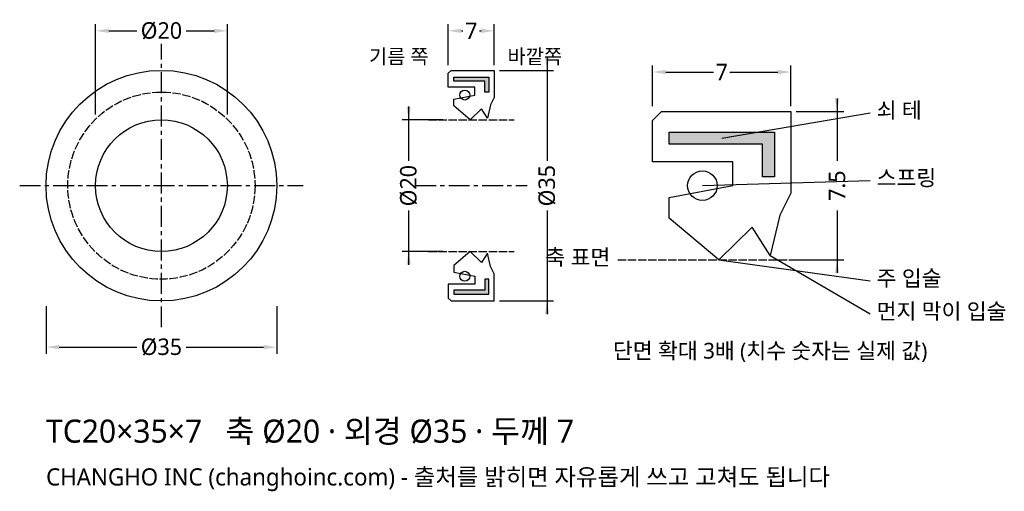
# Model space of a CAD drawing. Header units: millimetres. Extents: x -22 to 128, y -46 to 25.
import ezdxf

# ---------------------------------------------------------------- set-up
doc = ezdxf.new("R2010")
doc.units = ezdxf.units.MM
doc.linetypes.add('CENTER', pattern=[5.08, 3.175, -0.635, 0.635, -0.635])
doc.linetypes.add('DASHED', pattern=[1.524, 1.27, -0.254])
for name, color, linetype in [('문자', 7, 'CONTINUOUS'), ('쇠테', 8, 'CONTINUOUS'), ('숨은선', 3, 'DASHED'), ('외형선', 7, 'CONTINUOUS'), ('중심선', 1, 'CENTER'), ('치수', 4, 'CONTINUOUS')]:
    doc.layers.add(name, color=color, linetype=linetype)
doc.styles.add('CH_KOR', font='malgun.ttf')
doc.dimstyles.new('CH_DIM', dxfattribs={"dimtxt": 2.5, "dimasz": 2, "dimexe": 1, "dimexo": 0.8, "dimgap": 0.8, "dimtad": 1, "dimdec": 1, "dimdsep": 46, "dimtxsty": 'CH_KOR', "dimcen": 2.5, "dimclrd": 4, "dimclre": 4, "dimclrt": 4, "dimazin": 3, "dimtfac": 1, "dimtmove": 0, "dimatfit": 3})

# ---------------------------------------------------------------- blocks, each defined once
blk = doc.blocks.new('_CLOSEDFILLED')
at = {"color": 0, "linetype": 'BYBLOCK'}
blk.add_solid([(-1, 0.164), (0, 0), (-1, -0.164)], dxfattribs=at)
blk = doc.blocks.new('*D1')
at = {"color": 4}
for p, q in [((-17.5, -18.3), (-17.5, -25.5)), ((17.5, -18.3), (17.5, -25.5)), ((-15.5, -24.5), (-3.75, -24.5)), ((3.75, -24.5), (15.5, -24.5))]:
    blk.add_line(p, q, dxfattribs=at)
at = {"layer": 'Defpoints'}
for p in [(-17.5, -17.5), (17.5, -17.5), (-17.5, -24.5)]:
    blk.add_point(p, dxfattribs=at)
at = {"layer": '치수', "color": 4, "xscale": 2, "yscale": 2, "rotation": 180}
blk.add_blockref('_CLOSEDFILLED', (-17.5, -24.5), dxfattribs=at)
at = {"layer": '치수', "color": 4, "xscale": 2, "yscale": 2}
blk.add_blockref('_CLOSEDFILLED', (17.5, -24.5), dxfattribs=at)
at = {"layer": '치수', "color": 4, "insert": (0, -24.5), "char_height": 2.5, "attachment_point": 5, "style": 'CH_KOR'}
blk.add_mtext('Ø35', dxfattribs=at)
blk = doc.blocks.new('*D2')
at = {"color": 4}
for p, q in [((-10, 10.8), (-10, 24.5)), ((10, 10.8), (10, 24.5)), ((-8, 23.5), (-3.75, 23.5)), ((3.75, 23.5), (8, 23.5))]:
    blk.add_line(p, q, dxfattribs=at)
at = {"layer": 'Defpoints'}
for p in [(-10, 23.5), (-10, 10), (10, 10)]:
    blk.add_point(p, dxfattribs=at)
at = {"layer": '치수', "color": 4, "xscale": 2, "yscale": 2, "rotation": 180}
blk.add_blockref('_CLOSEDFILLED', (-10, 23.5), dxfattribs=at)
at = {"layer": '치수', "color": 4, "xscale": 2, "yscale": 2}
blk.add_blockref('_CLOSEDFILLED', (10, 23.5), dxfattribs=at)
at = {"layer": '치수', "color": 4, "insert": (0, 23.5), "char_height": 2.5, "attachment_point": 5, "style": 'CH_KOR'}
blk.add_mtext('Ø20', dxfattribs=at)
blk = doc.blocks.new('*D3')
at = {"color": 4}
for p, q in [((43.5, 18.3), (43.5, 24.5)), ((50.5, 18.3), (50.5, 24.5)), ((45.5, 23.5), (45.75, 23.5)), ((48.25, 23.5), (48.5, 23.5))]:
    blk.add_line(p, q, dxfattribs=at)
at = {"layer": 'Defpoints'}
for p in [(43.5, 23.5), (43.5, 17.5), (50.5, 17.5)]:
    blk.add_point(p, dxfattribs=at)
at = {"layer": '치수', "color": 4, "xscale": 2, "yscale": 2, "rotation": 180}
blk.add_blockref('_CLOSEDFILLED', (43.5, 23.5), dxfattribs=at)
at = {"layer": '치수', "color": 4, "xscale": 2, "yscale": 2}
blk.add_blockref('_CLOSEDFILLED', (50.5, 23.5), dxfattribs=at)
at = {"layer": '치수', "color": 4, "insert": (47, 23.5), "char_height": 2.5, "attachment_point": 5, "style": 'CH_KOR'}
blk.add_mtext('7', dxfattribs=at)
blk = doc.blocks.new('*D4')
at = {"color": 4}
for p, q in [((58.5, 19.5), (58.5, 3.75)), ((51.3, 17.5), (59.5, 17.5)), ((58.5, -3.75), (58.5, -19.5)), ((51.3, -17.5), (59.5, -17.5))]:
    blk.add_line(p, q, dxfattribs=at)
at = {"layer": 'Defpoints'}
for p in [(50.5, 17.5), (58.5, 17.5), (50.5, -17.5)]:
    blk.add_point(p, dxfattribs=at)
at = {"layer": '치수', "color": 4, "xscale": 2, "yscale": 2}
for p, rotation in [((58.5, 17.5), 270), ((58.5, -17.5), 90)]:
    blk.add_blockref('_CLOSEDFILLED', p, dxfattribs=dict(at, rotation=rotation))
at = {"layer": '치수', "color": 4, "insert": (58.5, 0), "char_height": 2.5, "attachment_point": 5, "rotation": 90, "style": 'CH_KOR'}
blk.add_mtext('Ø35', dxfattribs=at)
blk = doc.blocks.new('*D5')
at = {"color": 4}
for p, q in [((37.5, 12), (37.5, 3.75)), ((42.7, 10), (36.5, 10)), ((37.5, -3.75), (37.5, -12)), ((42.7, -10), (36.5, -10))]:
    blk.add_line(p, q, dxfattribs=at)
at = {"layer": 'Defpoints'}
for p in [(37.5, 10), (43.5, 10), (43.5, -10)]:
    blk.add_point(p, dxfattribs=at)
at = {"layer": '치수', "color": 4, "xscale": 2, "yscale": 2}
for p, rotation in [((37.5, 10), 270), ((37.5, -10), 90)]:
    blk.add_blockref('_CLOSEDFILLED', p, dxfattribs=dict(at, rotation=rotation))
at = {"layer": '치수', "color": 4, "insert": (37.5, 0), "char_height": 2.5, "attachment_point": 5, "rotation": 90, "style": 'CH_KOR'}
blk.add_mtext('Ø20', dxfattribs=at)
blk = doc.blocks.new('*D6')
at = {"color": 4}
for p, q in [((74.5, 12.05), (74.5, 18.25)), ((95.5, 12.05), (95.5, 18.25)), ((76.5, 17.25), (83.75, 17.25)), ((86.25, 17.25), (93.5, 17.25))]:
    blk.add_line(p, q, dxfattribs=at)
at = {"layer": 'Defpoints'}
for p in [(74.5, 17.25), (74.5, 11.25), (95.5, 11.25)]:
    blk.add_point(p, dxfattribs=at)
at = {"layer": '치수', "color": 4, "xscale": 2, "yscale": 2, "rotation": 180}
blk.add_blockref('_CLOSEDFILLED', (74.5, 17.25), dxfattribs=at)
at = {"layer": '치수', "color": 4, "xscale": 2, "yscale": 2}
blk.add_blockref('_CLOSEDFILLED', (95.5, 17.25), dxfattribs=at)
at = {"layer": '치수', "color": 4, "insert": (85, 17.25), "char_height": 2.5, "attachment_point": 5, "style": 'CH_KOR'}
blk.add_mtext('7', dxfattribs=at)
blk = doc.blocks.new('*D7')
at = {"color": 4}
for p, q in [((102.5, 13.25), (102.5, 3.75)), ((96.3, 11.25), (103.5, 11.25)), ((102.5, -3.75), (102.5, -13.25)), ((96.3, -11.25), (103.5, -11.25))]:
    blk.add_line(p, q, dxfattribs=at)
at = {"layer": 'Defpoints'}
for p in [(95.5, 11.25), (102.5, 11.25), (95.5, -11.25)]:
    blk.add_point(p, dxfattribs=at)
at = {"layer": '치수', "color": 4, "xscale": 2, "yscale": 2}
for p, rotation in [((102.5, 11.25), 270), ((102.5, -11.25), 90)]:
    blk.add_blockref('_CLOSEDFILLED', p, dxfattribs=dict(at, rotation=rotation))
at = {"layer": '치수', "color": 4, "insert": (102.5, 0), "char_height": 2.5, "attachment_point": 5, "rotation": 90, "style": 'CH_KOR'}
blk.add_mtext('7.5', dxfattribs=at)

msp = doc.modelspace()

# ---------------------------------------------------------------- hatches: boundary and pattern name
at = {"layer": '쇠테'}
for points in [[(44.34, 16.45), (49.66, 16.45), (49.66, 14.2), (49.06, 14.2), (49.06, 15.85), (44.34, 15.85)], [(77.02, 8.1), (92.98, 8.1), (92.98, 1.35), (91.18, 1.35), (91.18, 6.3), (77.02, 6.3)], [(44.34, -16.45), (49.66, -16.45), (49.66, -14.2), (49.06, -14.2), (49.06, -15.85), (44.34, -15.85)]]:
    msp.add_hatch(color=8, dxfattribs=at).paths.add_polyline_path(points)

# ---------------------------------------------------------------- linework, layer by layer
for points in [[(44.34, 16.45), (49.66, 16.45), (49.66, 14.2), (49.06, 14.2), (49.06, 15.85), (44.34, 15.85)], [(77.02, 8.1), (92.98, 8.1), (92.98, 1.35), (91.18, 1.35), (91.18, 6.3), (77.02, 6.3)], [(44.34, -16.45), (49.66, -16.45), (49.66, -14.2), (49.06, -14.2), (49.06, -15.85), (44.34, -15.85)]]:
    msp.add_lwpolyline(points, close=True, dxfattribs=at)
at = {"layer": '숨은선'}
for p, q in [((40.5, 10), (53.5, 10)), ((40.5, -10), (53.5, -10)), ((69.25, -11.25), (100.75, -11.25))]:
    msp.add_line(p, q, dxfattribs=at)
msp.add_circle((0, 0), 14.2, dxfattribs=at)
at = {"layer": '외형선'}
for points in [[(43.5, 17.05), (43.95, 17.5), (50.5, 17.5), (50.5, 13.375), (49.94, 12.25), (49.45, 10.225), (48.54, 11.65), (46.86, 10), (44.34, 12.1), (44.34, 13.15), (47.56, 13.75), (47.56, 14.95), (43.5, 14.95)], [(74.5, 9.9), (75.85, 11.25), (95.5, 11.25), (95.5, -1.125), (93.82, -4.5), (92.35, -10.575), (89.62, -6.3), (84.58, -11.25), (77.02, -4.95), (77.02, -1.8), (86.68, 0), (86.68, 3.6), (74.5, 3.6)], [(43.5, -17.05), (43.95, -17.5), (50.5, -17.5), (50.5, -13.375), (49.94, -12.25), (49.45, -10.225), (48.54, -11.65), (46.86, -10), (44.34, -12.1), (44.34, -13.15), (47.56, -13.75), (47.56, -14.95), (43.5, -14.95)]]:
    msp.add_lwpolyline(points, close=True, dxfattribs=at)
for centre, radius in [((0, 0), 17.5), ((46.02, 13.75), 0.75), ((0, 0), 10), ((82.06, 0), 2.25), ((46.02, -13.75), 0.75)]:
    msp.add_circle(centre, radius, dxfattribs=at)
at = {"layer": '중심선'}
for p, q in [((0, -21.5), (0, 21.5)), ((-21.5, 0), (21.5, 0)), ((38.5, 0), (55.5, 0))]:
    msp.add_line(p, q, dxfattribs=at)
at = {"layer": '치수'}
for p, q in [((85, 7.2), (107.5, 11.05)), ((82.06, 0), (107.5, 0.8)), ((84.58, -11.25), (107.5, -14.45)), ((92.35, -10.575), (107.5, -19.45))]:
    msp.add_line(p, q, dxfattribs=at)

# ---------------------------------------------------------------- texts
at = {"layer": '문자', "style": 'CH_KOR'}
for s, height, p in [('기름 쪽', 2.2, (31.5, 18.5)), ('바깥쪽', 2.2, (52.5, 18.5)), ('쇠 테', 2.4, (108.5, 10.25)), ('스프링', 2.4, (108.5, 0)), ('축 표면', 2.4, (58.25, -12.05)), ('주 입술', 2.4, (108.5, -15.25)), ('먼지 막이 입술', 2.4, (108.5, -20.25)), ('단면 확대 3배 (치수 숫자는 실제 값)', 2.4, (68.5, -26.25)), ('TC20×35×7   축 Ø20 · 외경 Ø35 · 두께 7', 3.5, (-17.5, -39)), ('CHANGHO INC (changhoinc.com) - 출처를 밝히면 자유롭게 쓰고 고쳐도 됩니다', 2.6, (-17.5, -45.5))]:
    msp.add_text(s, height=height, dxfattribs=at).set_placement(p)

# ---------------------------------------------------------------- dimensions: what is measured, and where the dimension line sits
at = {"layer": '치수'}
for base, p1, p2, text, picture, middle in [((-10, 23.5), (-10, 10), (10, 10), 'Ø20', '*D2', (0, 23.5)), ((74.5, 17.25), (74.5, 11.25), (95.5, 11.25), '7', '*D6', (85, 17.25)), ((-17.5, -24.5), (-17.5, -17.5), (17.5, -17.5), 'Ø35', '*D1', (0, -24.5))]:
    dim = msp.add_linear_dim(base=base, p1=p1, p2=p2, text=text, dimstyle='CH_DIM', override={"dimscale": 1}, dxfattribs=at)
    dim.commit()
    dim.dimension.update_dxf_attribs({"geometry": picture, "text_midpoint": middle})
dim = msp.add_linear_dim(base=(43.5, 23.5), p1=(43.5, 17.5), p2=(50.5, 17.5), dimstyle='CH_DIM', override={"dimscale": 1}, dxfattribs=at)
dim.commit()
dim.dimension.update_dxf_attribs({"geometry": '*D3', "text_midpoint": (47, 23.5)})
for base, p1, p2, text, picture, middle in [((58.5, 17.5), (50.5, 17.5), (50.5, -17.5), 'Ø35', '*D4', (58.5, 0)), ((37.5, 10), (43.5, 10), (43.5, -10), 'Ø20', '*D5', (37.5, 0)), ((102.5, 11.25), (95.5, 11.25), (95.5, -11.25), '7.5', '*D7', (102.5, 0))]:
    dim = msp.add_linear_dim(base=base, p1=p1, p2=p2, angle=90, text=text, dimstyle='CH_DIM', override={"dimscale": 1}, dxfattribs=at)
    dim.commit()
    dim.dimension.update_dxf_attribs({"geometry": picture, "text_midpoint": middle})

doc.saveas('drawing.dxf')
